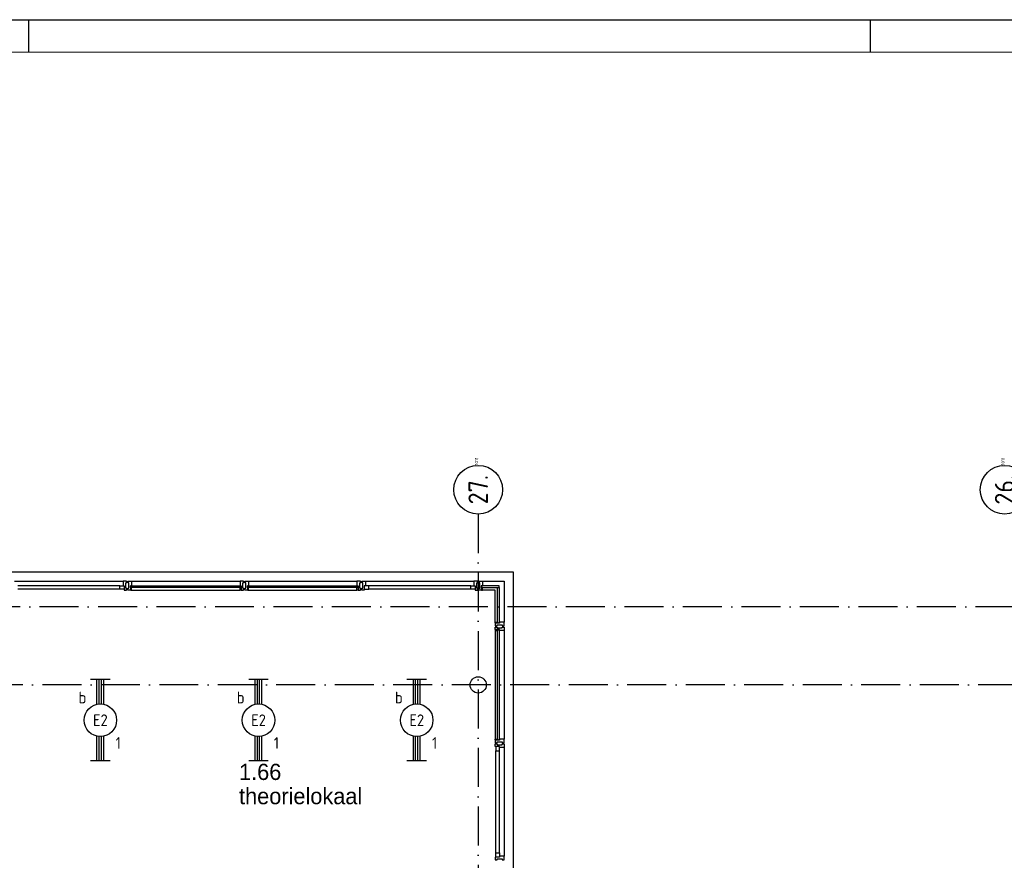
# Model space of a CAD drawing. Header units: millimetres. Extents: x -6587 to 112313, y 244 to 84344.
# Tile 27 of 55: x 26720 to 41870, y 71405 to 84344. Entities that reach past the tile are written whole.
import ezdxf
from ezdxf.enums import TextEntityAlignment as Align

# ---------------------------------------------------------------- set-up
doc = ezdxf.new("R2010")
doc.units = ezdxf.units.MM
doc.header["$LTSCALE"] = 100
doc.linetypes.add('DASHDOT', pattern=[9, 6, -1.5, 0, -1.5])
doc.layers.get('0').update_dxf_attribs({"linetype": 'CONTINUOUS'})
for name, color, linetype in [('AL$7----_STRAMIEN', 1, 'DASHDOT'), ('AL21----_BUITENWAND', 4, 'CONTINUOUS'), ('AL28----_KONSTRUKTIE', 3, 'CONTINUOUS'), ('AL31----_BUITENKOZ', 7, 'CONTINUOUS'), ('ALN-----_BLOCKNAAM', 2, 'CONTINUOUS'), ('ALXOU---_GLAS', 7, 'CONTINUOUS'), ('BOUW', 8, 'CONTINUOUS'), ('EB63101-_ATTRIB', 2, 'CONTINUOUS'), ('EL63101-_LICHT-ARM', 3, 'CONTINUOUS'), ('LIJN025', 10, 'CONTINUOUS'), ('LIJN050', 90, 'CONTINUOUS'), ('TEKST25', 10, 'CONTINUOUS'), ('TEKST35', 50, 'CONTINUOUS'), ('TEKST50', 90, 'CONTINUOUS')]:
    doc.layers.add(name, color=color, linetype=linetype)
doc.styles.add('1_8', font='iso', dxfattribs={"width": 0.7, "height": 1.8})
doc.styles.add('BURO-025', font='BUROFONT.shx', dxfattribs={"height": 250})
doc.styles.add('ISO', font='ISO.SHX')
doc.styles.add('NORATT', font='isocp.shx')
doc.styles.add('ROMAND', font='romand')
doc.styles.get("Standard").update_dxf_attribs({"font": 'iso.shx'})

# ---------------------------------------------------------------- blocks, each defined once
blk = doc.blocks.new('A0-G')
at = {"layer": 'LIJN025'}
for p, q in [((334.5, 836), (334.5, 841)), ((464, 836), (464, 841))]:
    blk.add_line(p, q, dxfattribs=at)
blk.add_lwpolyline([(1189, 841), (1189, 0), (0, 0), (0, 841)], close=True, dxfattribs=at)
at = {"layer": 'LIJN050', "const_width": 0.2}
blk.add_lwpolyline([(1184, 836), (25, 836), (25, 5), (1184, 5)], close=True, dxfattribs=at)
at = {"layer": 'TEKST25', "style": 'ROMAND', "width": 2.899115}
blk.add_attdef('STATUS', text='', height=2.5, dxfattribs=at).set_placement((1143, 71.5), (1182, 71.5), align=Align.FIT)
at = {"layer": 'TEKST25', "style": 'ISO'}
for tag, p in [('E', (1144.25, 66)), ('NAAM-E', (1155.75, 66)), ('DATUM-E', (1174, 66)), ('D', (1144.25, 61)), ('NAAM-D', (1155.75, 61)), ('DATUM-D', (1174, 61)), ('C', (1144.25, 56)), ('NAAM-C', (1155.75, 56)), ('DATUM-C', (1174, 56)), ('B', (1144.25, 51)), ('NAAM-B', (1155.75, 51)), ('DATUM-B', (1174, 51)), ('A', (1144.25, 46)), ('NAAM-A', (1155.75, 46)), ('DATUM-A', (1174, 46))]:
    blk.add_attdef(tag, text='', height=2.5, dxfattribs=at).set_placement(p, align=Align.CENTER)
for tag, p in [('DATUM', (1021.75, 36.25)), ('SCHAAL', (1057, 36.25)), ('GETEKEND', (1087.25, 36.25)), ('GECONTOL.', (1122, 36.25)), ('FORMAAT', (1152.25, 28.25))]:
    blk.add_attdef(tag, p, '', height=2.5, dxfattribs=at)
at = {"layer": 'TEKST35', "style": 'ISO'}
for tag, p in [('PROJECT', (1023.5, 72.5)), ('PLAATS', (1023.5, 63.5)), ('INSTALLATIE-REGEL1', (1023.5, 52.5)), ('INSTALLATIE-REGEL2', (1023.5, 43.5))]:
    blk.add_attdef(tag, p, '', height=4, dxfattribs=at)
blk.add_attdef('PROJ.NR.', text='', height=4, dxfattribs=at).set_placement((1170, 23), align=Align.CENTER)
at = {"layer": 'TEKST50', "style": 'ISO'}
blk.add_attdef('FILE-NAAM', text='', height=5, dxfattribs=at).set_placement((1162.5, 7.5), align=Align.CENTER)
blk = doc.blocks.new('EJ3T20')
at = {"color": 0}
for p, q in [((-6.25, -1.5), (-6.25, 1.5)), ((-6.25, -1.5), (-6.25, 1.5)), ((-6.25, 0.52), (-2.44, 0.52)), ((-6.25, 0.52), (-2.44, 0.52)), ((-6.25, 0.17), (-2.49, 0.17)), ((-6.25, 0.17), (-2.49, 0.17)), ((2.44, 0.52), (6.25, 0.52)), ((2.44, 0.52), (6.25, 0.52)), ((2.49, 0.17), (6.25, 0.17)), ((2.49, 0.17), (6.25, 0.17)), ((6.25, -1.5), (6.25, 1.5)), ((6.25, -1.5), (6.25, 1.5)), ((-6.25, -0.17), (-2.49, -0.17)), ((-6.25, -0.17), (-2.49, -0.17)), ((-6.25, -0.52), (-2.44, -0.52)), ((-6.25, -0.52), (-2.44, -0.52)), ((2.44, -0.52), (6.25, -0.52)), ((2.44, -0.52), (6.25, -0.52)), ((2.49, -0.17), (6.25, -0.17)), ((2.49, -0.17), (6.25, -0.17))]:
    blk.add_line(p, q, dxfattribs=at)
blk.add_circle((0, 0), 2.5, dxfattribs=at)
blk.add_circle((0, 0), 2.5, dxfattribs=at)
at = {"style": 'NORATT', "flags": 9}
blk.add_attdef('GELIJK', text='', height=1.8, dxfattribs=at).set_placement((3.5, 5), align=Align.MIDDLE_CENTER)
at = {"color": 6}
for tag, style, flags, p in [('SCHAK', 'NORATT', 8, (3.5, 2.75)), ('SCHAK', '1_8', 8, (3.5, 2.75)), ('A_CODE', 'NORATT', 8, (0, 0)), ('A_CODE', '1_8', 8, (0, 0)), ('GROEP', 'NORATT', 8, (-3.5, -2.75)), ('GROEP', '1_8', 8, (-3.5, -2.75)), ('KAST', 'NORATT', 9, (3.5, -2.75)), ('KAST', '1_8', 9, (3.5, -2.75))]:
    blk.add_attdef(tag, text='', height=1.8, dxfattribs=dict(at, style=style, flags=flags)).set_placement(p, align=Align.MIDDLE)
blk = doc.blocks.new('1011')
at = {"layer": 'AL$7----_STRAMIEN', "color": 7, "linetype": 'Continuous'}
blk.add_circle((-750, 0), 750, dxfattribs=at)
at = {"layer": 'AL$7----_STRAMIEN', "color": 3, "linetype": 'Continuous'}
blk.add_attdef('STR-NAAM', text='', height=600, rotation=360, dxfattribs=at).set_placement((-750, 0), align=Align.MIDDLE)
at = {"layer": 'ALN-----_BLOCKNAAM', "linetype": 'Continuous'}
blk.add_text('1011', height=100, dxfattribs=at).set_placement((0, 0))

msp = doc.modelspace()

# ---------------------------------------------------------------- linework, layer by layer
at = {"layer": 'AL$7----_STRAMIEN', "color": 1}
for p, q in [((33774.8, 76734.4), (33774.8, 7509.2)), ((86131.3, 75305), (3582.8, 75305)), ((86174.9, 74105), (3582.8, 74105))]:
    msp.add_line(p, q, dxfattribs=at)
at = {"layer": 'AL21----_BUITENWAND', "color": 8}
for p, q in [((26574.8, 75845), (34314.8, 75845)), ((34314.8, 75845), (34314.8, 57975))]:
    msp.add_line(p, q, dxfattribs=at)
at = {"layer": 'AL28----_KONSTRUKTIE', "color": 8}
msp.add_circle((33774.8, 74105), 125, dxfattribs=at)
at = {"layer": 'AL31----_BUITENKOZ', "color": 8}
for p, q in [((26639.8, 75704), (28309.8, 75704)), ((28259.8, 75632), (26689.8, 75632)), ((28259.8, 75578), (26689.8, 75578)), ((34047.8, 71520), (34047.8, 73090)), ((34101.8, 71520), (34101.8, 73090)), ((34173.8, 73140), (34173.8, 71470))]:
    msp.add_line(p, q, dxfattribs=at)
at = {"layer": 'AL31----_BUITENKOZ', "color": 8, "linetype": 'Continuous'}
for p, q in [((28259.8, 75578), (28259.8, 75632)), ((28259.8, 75632), (28326.8, 75632)), ((28346.9, 75704), (28309.8, 75704)), ((28309.8, 75704), (28309.8, 75697)), ((28309.8, 75697), (28309.8, 75693)), ((28309.8, 75693), (28309.8, 75685)), ((28309.8, 75685), (28309.8, 75632)), ((28309.8, 75632), (28326.8, 75632)), ((28326.8, 75632), (28326.8, 75565)), ((28326.8, 75632), (28326.8, 75578)), ((28365.8, 75704), (28346.9, 75704)), ((28351.8, 75595), (28351.8, 75675)), ((28351.8, 75675), (28365.8, 75675)), ((28365.8, 75698), (28365.8, 75704)), ((28365.8, 75684), (28365.8, 75698)), ((28365.8, 75675), (28365.8, 75684)), ((28365.8, 75684), (28365.8, 75684)), ((28326.8, 75578), (28259.8, 75578)), ((28326.8, 75565), (28365.8, 75565)), ((28365.8, 75595), (28351.8, 75595)), ((28365.8, 75585), (28365.8, 75595)), ((28365.8, 75571), (28365.8, 75585)), ((28365.8, 75585), (28365.8, 75585)), ((28365.8, 75565), (28365.8, 75571)), ((34034.8, 73157), (34034.8, 73196)), ((34034.8, 73196), (34040.8, 73196)), ((34040.8, 73196), (34054.8, 73196)), ((34054.8, 73196), (34054.8, 73196)), ((34054.8, 73196), (34064.3, 73196)), ((34064.3, 73196), (34064.3, 73182)), ((34064.3, 73182), (34144.3, 73182)), ((34144.3, 73182), (34144.3, 73196)), ((34144.3, 73196), (34154.3, 73196)), ((34154.3, 73196), (34154.3, 73196)), ((34154.3, 73196), (34167.8, 73196)), ((34167.8, 73196), (34173.8, 73196)), ((34173.8, 73196), (34173.8, 73177.1)), ((34173.8, 73177.1), (34173.8, 73140)), ((34101.8, 73157), (34034.8, 73157)), ((34101.8, 73157), (34047.8, 73157)), ((34047.8, 73157), (34047.8, 73090)), ((34047.8, 73090), (34101.8, 73090)), ((34101.8, 73140), (34101.8, 73157)), ((34101.8, 73090), (34101.8, 73157)), ((34154.8, 73140), (34101.8, 73140)), ((34162.8, 73140), (34154.8, 73140)), ((34166.8, 73140), (34162.8, 73140)), ((34173.8, 73140), (34166.8, 73140)), ((34047.8, 71453), (34047.8, 71520)), ((34047.8, 71520), (34101.8, 71520)), ((34101.8, 71520), (34101.8, 71453)), ((34034.8, 71453), (34034.8, 71414)), ((34101.8, 71453), (34034.8, 71453)), ((34034.8, 71414), (34040.8, 71414)), ((34040.8, 71414), (34054.8, 71414)), ((34101.8, 71453), (34047.8, 71453)), ((34054.8, 71414), (34054.8, 71414)), ((34054.8, 71414), (34064.8, 71414)), ((34064.8, 71414), (34064.8, 71428)), ((34064.8, 71428), (34144.8, 71428)), ((34154.8, 71470), (34101.8, 71470)), ((34101.8, 71470), (34101.8, 71453)), ((34144.8, 71428), (34144.8, 71414)), ((34144.8, 71414), (34153.8, 71414)), ((34153.8, 71414), (34153.8, 71414)), ((34153.8, 71414), (34167.8, 71414)), ((34162.8, 71470), (34154.8, 71470)), ((34166.8, 71470), (34162.8, 71470)), ((34173.8, 71470), (34166.8, 71470)), ((34167.8, 71414), (34173.8, 71414)), ((34173.8, 71432.9), (34173.8, 71470)), ((34173.8, 71414), (34173.8, 71432.9))]:
    msp.add_line(p, q, dxfattribs=at)
for points in [[(28422.8, 75565), (28383.8, 75565), (28383.8, 75571), (28383.8, 75585), (28383.8, 75585), (28383.8, 75594.5), (28397.8, 75594.5), (28397.8, 75674.5), (28383.8, 75674.5), (28383.8, 75684.5), (28383.8, 75684.5), (28383.8, 75698), (28383.8, 75704), (28402.8, 75704), (28439.8, 75704), (28439.8, 75697), (28439.8, 75693), (28439.8, 75685), (28439.8, 75632), (28422.8, 75632)], [(28422.8, 75602), (28422.8, 75570), (28427.8, 75570), (28427.8, 75565), (28439.8, 75565), (28439.8, 75602)], [(30126.8, 75565), (30165.8, 75565), (30165.8, 75571), (30165.8, 75585), (30165.8, 75585), (30165.8, 75595), (30151.8, 75595), (30151.8, 75675), (30165.8, 75675), (30165.8, 75684), (30165.8, 75684), (30165.8, 75698), (30165.8, 75704), (30146.9, 75704), (30109.8, 75704), (30109.8, 75697), (30109.8, 75693), (30109.8, 75685), (30109.8, 75632), (30126.8, 75632)], [(30126.8, 75602), (30126.8, 75570), (30121.8, 75570), (30121.8, 75565), (30109.8, 75565), (30109.8, 75602)], [(30222.8, 75565), (30183.8, 75565), (30183.8, 75571), (30183.8, 75585), (30183.8, 75585), (30183.8, 75594.5), (30197.8, 75594.5), (30197.8, 75674.5), (30183.8, 75674.5), (30183.8, 75684.5), (30183.8, 75684.5), (30183.8, 75698), (30183.8, 75704), (30202.8, 75704), (30239.8, 75704), (30239.8, 75697), (30239.8, 75693), (30239.8, 75685), (30239.8, 75632), (30222.8, 75632)], [(30222.8, 75602), (30222.8, 75570), (30227.8, 75570), (30227.8, 75565), (30239.8, 75565), (30239.8, 75602)], [(31926.8, 75565), (31965.8, 75565), (31965.8, 75571), (31965.8, 75585), (31965.8, 75585), (31965.8, 75595), (31951.8, 75595), (31951.8, 75675), (31965.8, 75675), (31965.8, 75684), (31965.8, 75684), (31965.8, 75698), (31965.8, 75704), (31946.9, 75704), (31909.8, 75704), (31909.8, 75697), (31909.8, 75693), (31909.8, 75685), (31909.8, 75632), (31926.8, 75632)], [(31926.8, 75602), (31926.8, 75570), (31921.8, 75570), (31921.8, 75565), (31909.8, 75565), (31909.8, 75602)], [(32022.8, 75565), (31983.8, 75565), (31983.8, 75571), (31983.8, 75585), (31983.8, 75585), (31983.8, 75594.5), (31997.8, 75594.5), (31997.8, 75674.5), (31983.8, 75674.5), (31983.8, 75684.5), (31983.8, 75684.5), (31983.8, 75698), (31983.8, 75704), (32002.8, 75704), (32039.8, 75704), (32039.8, 75697), (32039.8, 75693), (32039.8, 75685), (32039.8, 75632), (32022.8, 75632)], [(32022.8, 75632), (32022.8, 75578), (32089.8, 75578), (32089.8, 75632)], [(33726.8, 75632), (33726.8, 75578), (33659.8, 75578), (33659.8, 75632)], [(33726.8, 75565), (33765.8, 75565), (33765.8, 75571), (33765.8, 75585), (33765.8, 75585), (33765.8, 75595), (33751.8, 75595), (33751.8, 75675), (33765.8, 75675), (33765.8, 75684), (33765.8, 75684), (33765.8, 75698), (33765.8, 75704), (33746.9, 75704), (33709.8, 75704), (33709.8, 75697), (33709.8, 75693), (33709.8, 75685), (33709.8, 75632), (33726.8, 75632)], [(33822.8, 75565), (33783.8, 75565), (33783.8, 75571), (33783.8, 75585), (33783.8, 75585), (33783.8, 75594.5), (33797.8, 75594.5), (33797.8, 75674.5), (33783.8, 75674.5), (33783.8, 75684), (33783.8, 75684), (33783.8, 75698), (33783.8, 75704), (33802.8, 75704), (33839.8, 75704), (33839.8, 75697), (33839.8, 75693), (33839.8, 75685), (33839.8, 75632), (33822.8, 75632)], [(33822.8, 75602), (33822.8, 75570), (33827.8, 75570), (33827.8, 75565), (33839.8, 75565), (33839.8, 75602)], [(34071.8, 75053), (34039.8, 75053), (34039.8, 75058), (34034.8, 75058), (34034.8, 75070), (34071.8, 75070)], [(34034.8, 75053), (34034.8, 75014), (34040.8, 75014), (34054.8, 75014), (34054.8, 75014), (34064.3, 75014), (34064.3, 75028), (34144.3, 75028), (34144.3, 75014), (34153.8, 75014), (34153.8, 75014), (34167.8, 75014), (34173.8, 75014), (34173.8, 75032.9), (34173.8, 75070), (34166.8, 75070), (34162.8, 75070), (34154.8, 75070), (34101.8, 75070), (34101.8, 75053)], [(34034.8, 74957), (34034.8, 74996), (34040.8, 74996), (34054.8, 74996), (34054.8, 74996), (34064.3, 74996), (34064.3, 74982), (34144.3, 74982), (34144.3, 74996), (34154.3, 74996), (34154.3, 74996), (34167.8, 74996), (34173.8, 74996), (34173.8, 74977.1), (34173.8, 74940), (34166.8, 74940), (34162.8, 74940), (34154.8, 74940), (34101.8, 74940), (34101.8, 74957)], [(34071.8, 74957), (34039.8, 74957), (34039.8, 74952), (34034.8, 74952), (34034.8, 74940), (34071.8, 74940)], [(34071.8, 73253), (34039.8, 73253), (34039.8, 73258), (34034.8, 73258), (34034.8, 73270), (34071.8, 73270)], [(34034.8, 73253), (34034.8, 73214), (34040.8, 73214), (34054.8, 73214), (34054.8, 73214), (34064.8, 73214), (34064.8, 73228), (34144.8, 73228), (34144.8, 73214), (34153.8, 73214), (34153.8, 73214), (34167.8, 73214), (34173.8, 73214), (34173.8, 73232.9), (34173.8, 73270), (34166.8, 73270), (34162.8, 73270), (34154.8, 73270), (34101.8, 73270), (34101.8, 73253)]]:
    msp.add_lwpolyline(points, close=True, dxfattribs=at)
at = {"layer": 'AL31----_BUITENKOZ', "color": 8}
for points in [[(28439.8, 75704), (30109.8, 75704)], [(30239.8, 75704), (31909.8, 75704)], [(32039.8, 75704), (33709.8, 75704)], [(33659.8, 75632), (32089.8, 75632)], [(33839.8, 75704), (34173.8, 75704), (34173.8, 75070)], [(28439.8, 75565), (30109.8, 75565)], [(30239.8, 75565), (31909.8, 75565)], [(33659.8, 75578), (32089.8, 75578)], [(34034.8, 75070), (34034.8, 75565), (33839.8, 75565)], [(34034.8, 74940), (34034.8, 73270)], [(34173.8, 74940), (34173.8, 73270)]]:
    msp.add_lwpolyline(points, dxfattribs=at)
at = {"layer": 'ALXOU---_GLAS', "color": 8}
for points in [[(30124.8, 75630), (30124.8, 75604), (28424.8, 75604), (28424.8, 75630)], [(31924.8, 75630), (31924.8, 75604), (30224.8, 75604), (30224.8, 75630)], [(33824.8, 75630), (33824.8, 75604), (34099.8, 75604), (34099.8, 75630)], [(34099.8, 75055), (34073.8, 75055), (34073.8, 75604), (34099.8, 75604)], [(34099.8, 73255), (34073.8, 73255), (34073.8, 74955), (34099.8, 74955)]]:
    msp.add_lwpolyline(points, close=True, dxfattribs=at)

# ---------------------------------------------------------------- block references
at = {"xscale": 100, "yscale": 100, "zscale": 100}
msp.add_blockref('A0-G', (-6587, 243.8), dxfattribs=at)
at = {"layer": 'AL$7----_STRAMIEN', "xscale": 0.5, "yscale": 0.5, "zscale": 0.5, "rotation": 90}
for p, values in [((33774.8, 77484.4), {'STR-NAAM': '27.'}), ((41874.8, 77484.4), {'STR-NAAM': '26.'})]:
    msp.add_blockref('1011', p, dxfattribs=at).add_auto_attribs(values)
at = {"layer": 'EL63101-_LICHT-ARM'}
ref = msp.add_blockref('EJ3T20', (27961.2, 73561.3, 3500), dxfattribs=dict(at, xscale=100, yscale=100, zscale=100, rotation=90))
ref.add_attrib('A_CODE', 'E2', dxfattribs={"layer": 'EB63101-_ATTRIB', "color": 1, "height": 180, "style": '1_8', "flags": 8}).set_placement((27961.2, 73561.3, 3500), align=Align.MIDDLE)
ref.add_attrib('GROEP', '1', dxfattribs={"layer": 'EB63101-_ATTRIB', "color": 1, "height": 180, "style": '1_8', "flags": 8}).set_placement((28236.2, 73211.3, 3500), align=Align.MIDDLE)
ref.add_attrib('SCHAK', 'b', dxfattribs={"layer": 'EB63101-_ATTRIB', "color": 1, "height": 180, "style": '1_8', "flags": 8}).set_placement((27686.2, 73911.3, 3500), align=Align.MIDDLE)
ref = msp.add_blockref('EJ3T20', (30395.2, 73561.3, 3500), dxfattribs=dict(at, xscale=100, yscale=100, zscale=100, rotation=90))
ref.add_attrib('A_CODE', 'E2', dxfattribs={"layer": 'EB63101-_ATTRIB', "color": 1, "height": 180, "style": '1_8', "flags": 8}).set_placement((30395.2, 73561.3, 3500), align=Align.MIDDLE)
ref.add_attrib('GROEP', '1', dxfattribs={"layer": 'EB63101-_ATTRIB', "color": 1, "height": 180, "style": '1_8', "flags": 8}).set_placement((30670.2, 73211.3, 3500), align=Align.MIDDLE)
ref.add_attrib('SCHAK', 'b', dxfattribs={"layer": 'EB63101-_ATTRIB', "color": 1, "height": 180, "style": '1_8', "flags": 8}).set_placement((30120.2, 73911.3, 3500), align=Align.MIDDLE)
ref = msp.add_blockref('EJ3T20', (32829.2, 73561.3, 3500), dxfattribs=dict(at, xscale=100, yscale=100, zscale=100, rotation=90))
ref.add_attrib('A_CODE', 'E2', dxfattribs={"layer": 'EB63101-_ATTRIB', "color": 1, "height": 180, "style": '1_8', "flags": 8}).set_placement((32829.2, 73561.3, 3500), align=Align.MIDDLE)
ref.add_attrib('GROEP', '1', dxfattribs={"layer": 'EB63101-_ATTRIB', "color": 1, "height": 180, "style": '1_8', "flags": 8}).set_placement((33104.2, 73211.3, 3500), align=Align.MIDDLE)
ref.add_attrib('SCHAK', 'b', dxfattribs={"layer": 'EB63101-_ATTRIB', "color": 1, "height": 180, "style": '1_8', "flags": 8}).set_placement((32554.2, 73911.3, 3500), align=Align.MIDDLE)

# ---------------------------------------------------------------- texts
at = {"layer": 'BOUW', "style": 'BURO-025'}
for s, p in [('1.66', (30095.1, 72641.4)), ('theorielokaal', (30095.1, 72268.4))]:
    msp.add_text(s, height=250, dxfattribs=at).set_placement(p)

doc.saveas('drawing.dxf')
